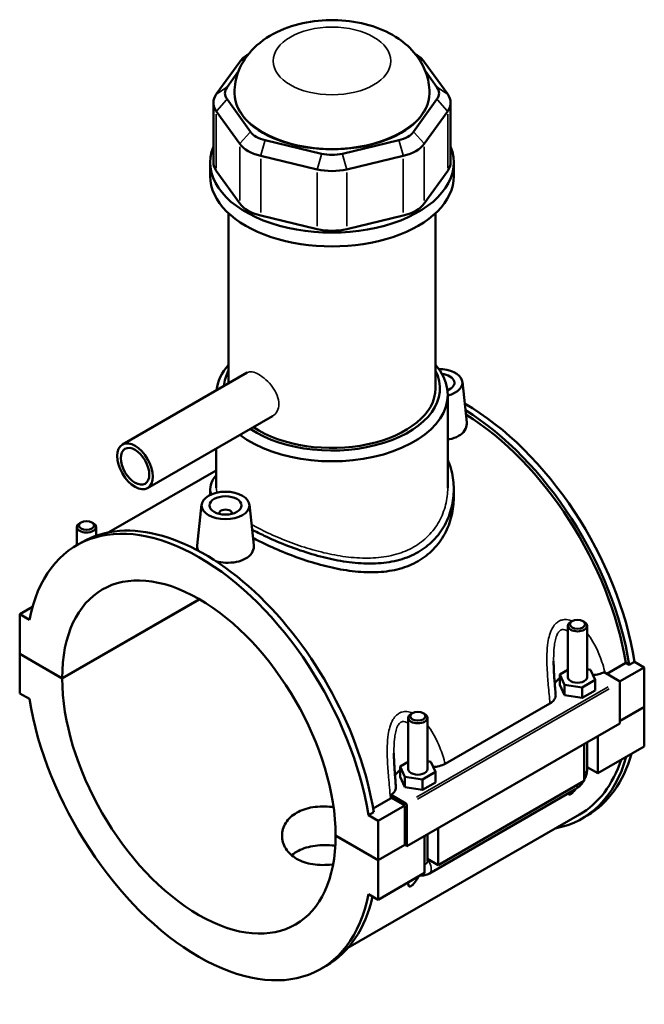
# Model space of a CAD drawing. Header units: inches. Extents: x -1.9 to 48.9, y -1.4 to 48.3.
# Tile 10 of 10: x 41.2 to 48.9, y 36.2 to 48.3. Entities that reach past the tile are written whole.
import ezdxf

# ---------------------------------------------------------------- set-up
doc = ezdxf.new("R2010")
doc.units = ezdxf.units.IN
doc.header["$MEASUREMENT"] = 0
doc.layers.add('Visible (ANSI)', color=7, linetype='Continuous', lineweight=50)
doc.layers.add('Visible Narrow (ANSI)', color=7, linetype='Continuous', lineweight=35)

msp = doc.modelspace()

# ---------------------------------------------------------------- linework, layer by layer
at = {"layer": 'Visible (ANSI)'}
for p, q in [((43.9866, 47.9186), (43.9818, 47.9159)), ((46.0514, 47.9186), (46.0562, 47.9159)), ((43.8796, 47.8274), (43.5904, 47.4253)), ((46.4476, 47.4253), (46.1584, 47.8274)), ((43.7227, 47.5109), (43.865, 47.7087)), ((46.173, 47.7087), (46.3152, 47.5109)), ((43.8155, 47.4372), (43.8155, 47.4457)), ((46.2224, 47.4372), (46.2224, 47.4457)), ((43.554, 47.3201), (43.554, 46.5825)), ((44.0119, 46.9615), (43.7227, 47.3635)), ((46.3152, 47.3635), (46.026, 46.9615)), ((46.484, 47.3201), (46.484, 46.5825)), ((43.5904, 47.2148), (43.8796, 46.8128)), ((46.1584, 46.8128), (46.4476, 47.2148)), ((44.8911, 46.6908), (44.1929, 46.8573)), ((45.8451, 46.8573), (45.1469, 46.6908)), ((43.5147, 46.4115), (43.5147, 46.5825)), ((44.138, 46.6639), (44.8362, 46.4974)), ((45.2017, 46.4974), (45.8999, 46.6639)), ((46.5233, 46.4115), (46.5233, 46.5825)), ((43.8796, 46.0752), (43.5904, 46.4772)), ((46.4476, 46.4772), (46.1584, 46.0752)), ((43.7403, 43.8533), (43.7403, 45.9552)), ((44.8362, 45.7598), (44.138, 45.9263)), ((45.8999, 45.9263), (45.2017, 45.7598)), ((46.2977, 43.7926), (46.2977, 45.9552)), ((43.9731, 43.9873), (42.4313, 43.0995)), ((46.6289, 43.8713), (46.6828, 43.3687)), ((46.4481, 42.5637), (46.4481, 43.7145)), ((44.2835, 43.4482), (42.7418, 42.5604)), ((43.5899, 42.5637), (43.5899, 43.0488)), ((43.5899, 42.7794), (42.2613, 42.0143)), ((43.5147, 42.5482), (43.5147, 42.4766)), ((46.5233, 42.5482), (46.5233, 42.4447)), ((43.4091, 42.3565), (43.355, 41.8518)), ((43.9985, 42.3565), (44.0524, 41.8539)), ((43.625, 42.2421), (43.625, 42.2495)), ((43.7825, 42.2421), (43.7825, 42.2495)), ((41.8683, 41.8563), (41.8683, 42.0797)), ((41.9193, 42.1373), (41.9025, 42.1276)), ((42.0534, 42.1373), (42.0702, 42.1276)), ((42.1045, 41.9723), (42.1045, 42.0797)), ((41.8678, 41.8561), (41.9336, 41.894)), ((41.6865, 40.2128), (43.3801, 41.1881)), ((43.3829, 41.1865), (41.6865, 40.2096)), ((41.3195, 41.0924), (41.1617, 41.0015)), ((41.2816, 40.9325), (41.1617, 41.0015)), ((41.1617, 41.0015), (41.1617, 40.5151)), ((47.9845, 40.9167), (47.9678, 40.907)), ((48.1187, 40.9167), (48.1355, 40.907)), ((47.9335, 40.2243), (47.9335, 40.8591)), ((48.1697, 40.2243), (48.1697, 40.8591)), ((41.1617, 40.5151), (41.6865, 40.2128)), ((41.1617, 40.5118), (41.1645, 40.5134)), ((41.1617, 40.5118), (41.1617, 40.0254)), ((41.6865, 40.2096), (41.1617, 40.5118)), ((48.4128, 40.2663), (48.6479, 40.4017)), ((48.6906, 40.377), (48.6479, 40.4017)), ((48.7564, 40.4149), (48.6906, 40.377)), ((48.7564, 40.4149), (48.8763, 40.3459)), ((47.9335, 40.3166), (47.8321, 40.2582)), ((47.8321, 40.2582), (47.8909, 40.1318)), ((47.8321, 40.1295), (47.8321, 40.2582)), ((48.2123, 40.3169), (48.1697, 40.3235)), ((48.2712, 40.1905), (48.2123, 40.3169)), ((48.3786, 40.286), (48.5614, 40.1807)), ((48.8763, 40.3459), (48.5713, 40.1703)), ((48.8763, 40.3459), (48.8763, 39.8595)), ((48.1104, 40.0979), (48.2712, 40.1905)), ((48.2712, 40.0617), (48.2712, 40.1905)), ((48.5753, 40.1566), (48.5753, 39.6541)), ((41.1617, 40.0254), (41.2816, 39.9564)), ((47.8321, 40.1295), (47.8909, 40.003)), ((47.8909, 40.003), (47.8909, 40.1318)), ((47.8909, 40.1318), (48.1104, 40.0979)), ((48.1104, 39.9691), (48.1104, 40.0979)), ((48.1104, 39.9691), (48.2712, 40.0617)), ((46.4163, 39.1556), (47.7111, 39.9012)), ((47.8909, 40.003), (48.1104, 39.9691)), ((46.0117, 39.7806), (45.995, 39.7709)), ((46.1459, 39.7806), (46.1626, 39.7709)), ((48.5753, 39.6862), (48.8763, 39.8595)), ((48.8763, 39.8563), (48.5753, 39.6829)), ((48.8735, 39.8579), (48.8763, 39.8563)), ((48.8763, 39.8563), (48.8763, 39.3698)), ((48.5753, 39.6541), (45.9449, 38.1393)), ((45.9607, 39.723), (45.9607, 39.0883)), ((46.1969, 39.723), (46.1969, 39.0883)), ((48.1697, 39.0873), (48.1697, 39.4205)), ((48.3022, 39.4968), (48.3022, 39.0392)), ((48.1351, 38.943), (48.1351, 39.4006)), ((48.8763, 39.3698), (48.3022, 39.0392)), ((45.9607, 39.1806), (45.8592, 39.1221)), ((46.2395, 39.1808), (46.1969, 39.1874)), ((46.2983, 39.0544), (46.2395, 39.1808)), ((45.8592, 39.1221), (45.9181, 38.9957)), ((45.8592, 38.9934), (45.8592, 39.1221)), ((46.1376, 38.9618), (46.2983, 39.0544)), ((46.2983, 38.9256), (46.2983, 39.0544)), ((48.3022, 39.0392), (48.1697, 39.1155)), ((45.8592, 38.9934), (45.9181, 38.8669)), ((45.9181, 38.8669), (45.9181, 38.9957)), ((45.9181, 38.9957), (46.1376, 38.9618)), ((46.1376, 38.8331), (46.1376, 38.9618)), ((46.1376, 38.8331), (46.2983, 38.9256)), ((48.1351, 38.943), (46.3293, 37.9032)), ((45.9181, 38.8669), (46.1376, 38.8331)), ((46.2212, 37.8004), (48.027, 38.8403)), ((45.5267, 38.6043), (45.7416, 38.728)), ((45.9309, 38.666), (45.7482, 38.7712)), ((45.917, 38.6418), (45.7539, 38.7357)), ((45.5341, 38.5593), (45.4684, 38.5215)), ((45.917, 38.6418), (45.5882, 38.4524)), ((45.917, 38.1554), (45.917, 38.6418)), ((45.9449, 38.1393), (45.9449, 38.6418)), ((48.0748, 38.5287), (45.2164, 36.8826)), ((45.5882, 38.4524), (45.4684, 38.5215)), ((45.5882, 37.966), (45.5882, 38.4524)), ((48.1044, 38.4774), (48.1701, 38.5152)), ((46.3293, 38.3607), (46.3293, 37.9032)), ((45.0634, 38.2682), (45.5882, 37.966)), ((45.0634, 38.265), (45.0662, 38.2666)), ((45.5882, 37.9628), (45.0634, 38.265)), ((46.1623, 37.807), (46.1623, 38.2645)), ((46.1969, 38.2845), (46.1969, 37.9513)), ((45.5882, 37.966), (45.917, 38.1554)), ((45.9198, 38.1538), (45.5882, 37.9628)), ((45.917, 38.1554), (45.9449, 38.1393)), ((45.5882, 37.4764), (45.5882, 37.9628)), ((46.3293, 37.9032), (46.1969, 37.9794)), ((46.1623, 37.807), (45.5882, 37.4764)), ((45.4684, 37.5454), (45.5882, 37.4764)), ((44.8821, 36.6218), (44.9478, 36.6596))]:
    msp.add_line(p, q, dxfattribs=at)
for centre, major_axis, ratio, start_param, end_param in [((44.3208, 47.7222), (-0.4776, 0), 0.5758617, 5.5016397, 5.8904862), ((45.7172, 47.7222), (-0.4776, 0), 0.5758617, 3.5342917, 3.9231383), ((44.0316, 47.4372), (-0.3343, 0), 0.5758617, 5.8904862, 6.6758844), ((45.019, 47.4372), (-1.2034, 0), 0.5758617, 0, 3.1415927), ((46.0064, 47.4372), (0.3343, 0), 0.5758617, 5.8904862, 6.6758844), ((44.0316, 47.3201), (-0.4776, 0), 0.5758617, 5.8904862, 6.6758844), ((46.0064, 47.3201), (0.4776, 0), 0.5758617, 5.8904862, 6.6758844), ((44.3208, 47.0351), (-0.3343, 0), 0.5758617, 0.3926991, 1.1780972), ((45.7172, 47.0351), (0.3343, 0), 0.5758617, 5.1050881, 5.8904862), ((45.019, 46.5825), (-1.5043, 0), 0.5758617, 6.0539645, 9.6539987), ((44.3208, 46.918), (0.4776, 0), 0.5758617, 3.5342917, 4.3196899), ((45.7172, 46.918), (0.4776, 0), 0.5758617, 5.1050881, 5.8904862), ((44.0316, 46.5825), (-0.4776, 0), 0.5758617, 0, 0.3926991), ((45.019, 46.8686), (-0.3343, 0), 0.5758617, 1.1780972, 1.9634954), ((46.0064, 46.5825), (0.4776, 0), 0.5758617, 5.8904862, 6.2831853), ((45.019, 46.7515), (0.4776, 0), 0.5758617, 4.3196899, 5.1050881), ((45.019, 46.4115), (-1.5043, 0), 0.5758617, 0, 3.1415927), ((44.3208, 46.1804), (-0.4776, 0), 0.5758617, 0.3926991, 1.1780972), ((45.7172, 46.1804), (0.4776, 0), 0.5758617, 5.1050881, 5.8904862), ((45.019, 46.0139), (-0.4776, 0), 0.5758617, 1.1780972, 1.9634954), ((45.019, 43.7145), (-1.4291, 0), 0.5758617, 5.8202306, 6.2175913), ((45.019, 43.7145), (1.4291, 0), 0.5758617, 3.7914043, 6.74614), ((46.3342, 43.8608), (0.2953, 0), 0.5758617, 5.1083152, 7.8401125), ((45.019, 43.7926), (-1.3336, 0), 0.5758617, 5.9952008, 6.2445512), ((45.019, 43.7926), (1.3336, 0), 0.5758617, 3.8539713, 6.5711698), ((46.3342, 43.8608), (0.1969, 0), 0.5758617, 5.3111476, 7.6368437), ((45.019, 43.7926), (1.2787, 0), 0.5758617, 3.8508292, 6.2831853), ((46.663, 41.1324), (-1.5071, 2.6172), 0.5780931, 4.1278945, 5.5022964), ((46.5973, 41.0945), (1.5071, -2.6172), 0.5780931, 0.9863018, 2.3257828), ((46.5973, 41.0945), (-1.4776, 2.5658), 0.5780931, 4.1319289, 5.4640709), ((43.375, 39.2389), (-1.5071, 2.6172), 0.5780931, 4.1278945, 6.8715472), ((43.4407, 39.2768), (-1.5071, 2.6172), 0.5780931, 4.1278945, 6.2831853), ((43.7038, 42.2495), (-0.0787, 0), 0.5758617, 2.9729035, 6.4518745), ((41.9864, 42.0797), (0.1181, 0), 0.5758617, 2.360047, 7.0647309), ((43.375, 39.2389), (-1.1916, 2.0692), 0.5780931, 3.9297489, 7.0696928), ((48.0516, 40.8591), (-0.1181, 0), 0.5758617, 5.5016397, 10.2063236), ((43.375, 39.2389), (1.1916, -2.0692), 0.5780931, 3.9297489, 7.0696928), ((48.0516, 40.0956), (-0.2953, 0), 0.5758617, 5.5507827, 5.9785998), ((48.0516, 40.2243), (-0.1181, 0), 0.5758617, 0, 3.1415927), ((48.5614, 40.1646), (-0.0098, 0.0171), 0.5780931, 3.9289245, 5.4997209), ((43.375, 39.2389), (1.5071, -2.6172), 0.5780931, 4.1278945, 6.8715472), ((46.0788, 39.723), (-0.1181, 0), 0.5758617, 5.5016397, 10.2063236), ((46.5973, 41.0945), (1.5071, -2.6172), 0.5780931, 6.0848308, 6.7958101), ((46.5973, 41.0945), (1.4776, -2.5658), 0.5780931, 0, 0.4758813), ((46.663, 41.1324), (1.5071, -2.6172), 0.5780931, 0, 0.5126248), ((46.0788, 38.9595), (-0.2953, 0), 0.5758617, 5.5507827, 5.9785998), ((46.0788, 39.0883), (-0.1181, 0), 0.5758617, 0, 3.1415927), ((45.9309, 38.6499), (0.0098, -0.0171), 0.5780931, 0.7873319, 2.3581282), ((43.4407, 39.2768), (1.5071, -2.6172), 0.5780931, 0, 0.556965)]:
    msp.add_ellipse(centre, major_axis=major_axis, ratio=ratio, start_param=start_param, end_param=end_param, dxfattribs=at)
for centre, major_axis, ratio in [((42.5865, 42.83), (-0.1552, 0.2695), 0.5780931), ((42.5865, 42.83), (-0.1242, 0.2156), 0.5780931), ((43.7038, 42.346), (0.2953, 0), 0.5758617), ((43.7038, 42.346), (0.1969, 0), 0.5758617), ((41.9864, 42.099), (0.0945, 0), 0.5758617), ((48.0516, 40.8784), (0.0945, 0), 0.5758617), ((46.0788, 39.7423), (0.0945, 0), 0.5758617)]:
    msp.add_ellipse(centre, major_axis=major_axis, ratio=ratio, dxfattribs=at)
for points, knots in [([(46.2224, 47.4457), (46.2224, 47.5305), (46.2069, 47.615), (46.1492, 47.7753), (46.1057, 47.8497), (45.9927, 47.9932), (45.9199, 48.0572), (45.7427, 48.1781), (45.6348, 48.2278), (45.399, 48.3042), (45.2699, 48.328), (45.0104, 48.346), (44.8801, 48.3406), (44.6248, 48.3004), (44.4998, 48.2655), (44.2641, 48.1608), (44.1525, 48.0913), (43.9776, 47.918), (43.909, 47.8226), (43.8335, 47.6272), (43.8155, 47.5367), (43.8155, 47.4457)], [0.7853982, 0.7853982, 0.7853982, 0.7853982, 0.9894681, 0.9894681, 1.2109945, 1.2109945, 1.4866922, 1.4866922, 1.8432641, 1.8432641, 2.2357948, 2.2357948, 2.6235468, 2.6235468, 3.0133665, 3.0133665, 3.4009826, 3.4009826, 3.7080888, 3.7080888, 3.9269908, 3.9269908, 3.9269908, 3.9269908]), ([(46.6828, 43.3687), (46.6833, 43.3641), (46.6836, 43.3595), (46.6838, 43.3276), (46.6752, 43.2984), (46.6398, 43.2455), (46.613, 43.2219), (46.5819, 43.2041)], [4.62913548, 4.62913548, 4.62913548, 4.62913548, 4.68427953, 4.68427953, 5.01910152, 5.01910152, 5.3539235, 5.3539235, 5.3539235, 5.3539235]), ([(46.5819, 43.2041), (46.5508, 43.1862), (46.5115, 43.1716), (46.4617, 43.1617), (46.4549, 43.1605), (46.4481, 43.1595)], [0, 0, 0, 0, 0.33482198, 0.33482198, 0.38671107, 0.38671107, 0.38671107, 0.38671107]), ([(46.4481, 42.9118), (46.468, 42.8663), (46.484, 42.8194), (46.5145, 42.6974), (46.5233, 42.6215), (46.5233, 42.4746), (46.5145, 42.3981), (46.4772, 42.2475), (46.4487, 42.1733), (46.3727, 42.0348), (46.3251, 41.9704), (46.2142, 41.8575), (46.1509, 41.809), (46.0827, 41.7697)], [7.5982974, 7.5982974, 7.5982974, 7.5982974, 8.0669407, 8.0669407, 8.7996439, 8.7996439, 9.5341484, 9.5341484, 10.268653, 10.268653, 11.0031576, 11.0031576, 11.7376621, 11.7376621, 11.7376621, 11.7376621]), ([(43.5257, 42.4816), (43.5183, 42.5044), (43.5147, 42.5266), (43.5147, 42.582), (43.5235, 42.6168), (43.5541, 42.6751), (43.57, 42.6982), (43.5899, 42.7217)], [-3.4060087, -3.4060087, -3.4060087, -3.4060087, -2.9380182, -2.9380182, -2.2035137, -2.2035137, -1.7339882, -1.7339882, -1.7339882, -1.7339882]), ([(46.5233, 42.4447), (46.5233, 42.3703), (46.5145, 42.2929), (46.4773, 42.1405), (46.4488, 42.0654), (46.3729, 41.9253), (46.3254, 41.8602), (46.2144, 41.7462), (46.151, 41.6974), (46.0827, 41.6581)], [20.5735379, 20.5735379, 20.5735379, 20.5735379, 21.3095408, 21.3095408, 22.0455438, 22.0455438, 22.7815467, 22.7815467, 23.5175496, 23.5175496, 23.5175496, 23.5175496]), ([(46.0827, 41.7697), (46.0145, 41.7305), (45.9379, 41.6984), (45.7719, 41.6519), (45.6827, 41.6374), (45.4975, 41.6256), (45.4015, 41.628), (45.2088, 41.6463), (45.1123, 41.662), (44.9259, 41.7017), (44.8294, 41.727), (44.6368, 41.7863), (44.5405, 41.8202), (44.3551, 41.893), (44.2658, 41.932), (44.1296, 41.997), (44.079, 42.0227), (44.0316, 42.0482)], [11.7376621, 11.7376621, 11.7376621, 11.7376621, 12.4721667, 12.4721667, 13.2066712, 13.2066712, 13.9411758, 13.9411758, 14.6756803, 14.6756803, 15.4083835, 15.4083835, 16.1410868, 16.1410868, 16.87379, 16.87379, 17.3440128, 17.3440128, 17.3440128, 17.3440128]), ([(43.3713, 41.7845), (43.3601, 41.8032), (43.3545, 41.8224), (43.3544, 41.8444), (43.3546, 41.8481), (43.355, 41.8518)], [4.42009543, 4.42009543, 4.42009543, 4.42009543, 4.68427953, 4.68427953, 4.73766186, 4.73766186, 4.73766186, 4.73766186]), ([(44.0523, 41.8539), (44.0529, 41.8493), (44.0531, 41.8448), (44.0533, 41.8129), (44.0448, 41.7836), (44.0094, 41.7307), (43.9825, 41.7072), (43.9515, 41.6893)], [7.30609723, 7.30609723, 7.30609723, 7.30609723, 7.36124128, 7.36124128, 7.69606327, 7.69606327, 8.03088525, 8.03088525, 8.03088525, 8.03088525]), ([(46.0827, 41.6581), (46.0144, 41.6187), (45.9376, 41.5868), (45.7716, 41.5413), (45.6823, 41.5276), (45.4971, 41.5173), (45.4011, 41.5208), (45.2087, 41.541), (45.1122, 41.5577), (44.9261, 41.5991), (44.8297, 41.6253), (44.6371, 41.6862), (44.5409, 41.7208), (44.3555, 41.7948), (44.2661, 41.8342), (44.1339, 41.8978), (44.0869, 41.9217), (44.0426, 41.9454)], [0, 0, 0, 0, 0.7360029, 0.7360029, 1.4720058, 1.4720058, 2.2080088, 2.2080088, 2.9440117, 2.9440117, 3.6778556, 3.6778556, 4.4116995, 4.4116995, 5.1455435, 5.1455435, 5.5805904, 5.5805904, 5.5805904, 5.5805904]), ([(43.9515, 41.6893), (43.9204, 41.6714), (43.881, 41.6568), (43.7948, 41.6397), (43.748, 41.637), (43.6652, 41.6413), (43.6241, 41.6473), (43.5852, 41.657)], [2.67696175, 2.67696175, 2.67696175, 2.67696175, 3.01178373, 3.01178373, 3.34660572, 3.34660572, 3.64351036, 3.64351036, 3.64351036, 3.64351036]), ([(47.7814, 40.0077), (47.779, 40.0357), (47.7766, 40.0639), (47.772, 40.1202), (47.7697, 40.1483), (47.7656, 40.2045), (47.7636, 40.2325), (47.7603, 40.2883), (47.7589, 40.316), (47.7569, 40.3708), (47.7563, 40.3979), (47.7563, 40.4245)], [0.6792367, 0.6792367, 0.6792367, 0.6792367, 0.9089025, 0.9089025, 1.1385683, 1.1385683, 1.3682342, 1.3682342, 1.5979, 1.5979, 1.8275658, 1.8275658, 1.8275658, 1.8275658]), ([(48.2426, 40.2518), (48.267, 40.2533), (48.2909, 40.2568), (48.3373, 40.2681), (48.3593, 40.2761), (48.3786, 40.286)], [-0.4207858, -0.4207858, -0.4207858, -0.4207858, -0.23386429, -0.23386429, -0.03671985, -0.03671985, -0.03671985, -0.03671985]), ([(47.7111, 39.9012), (47.731, 39.9127), (47.7471, 39.926), (47.7707, 39.9554), (47.778, 39.9711), (47.7817, 39.994), (47.7819, 40.0008), (47.7814, 40.0077)], [-0.68534747, -0.68534747, -0.68534747, -0.68534747, -0.47100171, -0.47100171, -0.2572184, -0.2572184, -0.16662226, -0.16662226, -0.16662226, -0.16662226]), ([(45.8085, 38.8716), (45.8062, 38.8997), (45.8038, 38.9278), (45.7992, 38.9841), (45.7969, 39.0122), (45.7927, 39.0684), (45.7908, 39.0964), (45.7874, 39.1522), (45.7861, 39.1799), (45.7841, 39.2347), (45.7835, 39.2618), (45.7835, 39.2884)], [0.6791146, 0.6791146, 0.6791146, 0.6791146, 0.9087805, 0.9087805, 1.1384463, 1.1384463, 1.3681121, 1.3681121, 1.597778, 1.597778, 1.8274438, 1.8274438, 1.8274438, 1.8274438]), ([(46.2698, 39.1157), (46.2942, 39.1172), (46.318, 39.1207), (46.3689, 39.1332), (46.3946, 39.1431), (46.4163, 39.1556)], [-0.4207858, -0.4207858, -0.4207858, -0.4207858, -0.23386429, -0.23386429, 0, 0, 0, 0]), ([(48.1351, 38.9562), (48.1379, 38.9614), (48.1405, 38.9666), (48.1511, 38.9896), (48.1577, 39.0081), (48.167, 39.0466), (48.1697, 39.0665), (48.1697, 39.0873)], [3.99006654, 3.99006654, 3.99006654, 3.99006654, 4.08407045, 4.08407045, 4.39822972, 4.39822972, 4.71238898, 4.71238898, 4.71238898, 4.71238898]), ([(48.027, 38.8403), (48.0451, 38.8507), (48.061, 38.8631), (48.0897, 38.8903), (48.1024, 38.9053), (48.1172, 38.9262), (48.1206, 38.9313), (48.1238, 38.9365)], [3.14159265, 3.14159265, 3.14159265, 3.14159265, 3.45575192, 3.45575192, 3.76991118, 3.76991118, 3.86828424, 3.86828424, 3.86828424, 3.86828424]), ([(45.7482, 38.7712), (45.7636, 38.7812), (45.7763, 38.7925), (45.7979, 38.8193), (45.8052, 38.835), (45.8089, 38.8579), (45.8091, 38.8648), (45.8085, 38.8716)], [-0.64859426, -0.64859426, -0.64859426, -0.64859426, -0.47100171, -0.47100171, -0.2572184, -0.2572184, -0.16662226, -0.16662226, -0.16662226, -0.16662226]), ([(48.0246, 38.8389), (48.0194, 38.8317), (48.0139, 38.8245), (48.0023, 38.8107), (47.9956, 38.8033), (47.9852, 38.7935), (47.9817, 38.7904), (47.9748, 38.785), (47.9713, 38.7827), (47.9649, 38.7789), (47.9618, 38.7776), (47.9563, 38.7758), (47.9538, 38.7754), (47.9473, 38.7755), (47.9441, 38.7772), (47.9395, 38.7817), (47.9378, 38.7847), (47.9366, 38.7882)], [1.93019695, 1.93019695, 1.93019695, 1.93019695, 2.00126399, 2.00126399, 2.0711221, 2.0711221, 2.10605115, 2.10605115, 2.1409802, 2.1409802, 2.17590925, 2.17590925, 2.2108383, 2.2108383, 2.2806964, 2.2806964, 2.35176345, 2.35176345, 2.35176345, 2.35176345]), ([(45.0325, 37.9125), (45.028, 37.9119), (45.0235, 37.9114), (44.9804, 37.9068), (44.9404, 37.9046), (44.8609, 37.9055), (44.8213, 37.9086), (44.7452, 37.9205), (44.7087, 37.9294), (44.6411, 37.9522), (44.61, 37.9663), (44.5549, 37.998), (44.5291, 38.0167), (44.4838, 38.0589), (44.4642, 38.0824), (44.4327, 38.1324), (44.4209, 38.1589), (44.4053, 38.2127), (44.4017, 38.24), (44.4017, 38.2928), (44.4054, 38.3201), (44.4209, 38.3741), (44.4327, 38.4007), (44.4642, 38.4508), (44.4838, 38.4744), (44.5291, 38.5167), (44.5549, 38.5354), (44.61, 38.5671), (44.6411, 38.5811), (44.7087, 38.6039), (44.7452, 38.6127), (44.8213, 38.6244), (44.8609, 38.6274), (44.9404, 38.6283), (44.9804, 38.6261), (45.0252, 38.6212), (45.0315, 38.6205), (45.0378, 38.6197)], [1.1528505, 1.1528505, 1.1528505, 1.1528505, 1.1872166, 1.1872166, 1.4839731, 1.4839731, 1.7807296, 1.7807296, 2.0774861, 2.0774861, 2.3742426, 2.3742426, 2.6709991, 2.6709991, 2.9677556, 2.9677556, 3.2645121, 3.2645121, 3.5612686, 3.5612686, 3.8580727, 3.8580727, 4.1548769, 4.1548769, 4.451681, 4.451681, 4.7484852, 4.7484852, 5.0452893, 5.0452893, 5.3420935, 5.3420935, 5.6388976, 5.6388976, 5.9357018, 5.9357018, 5.9837251, 5.9837251, 5.9837251, 5.9837251]), ([(45.0599, 38.1427), (45.0461, 38.1444), (45.0325, 38.1458), (44.9803, 38.1503), (44.9403, 38.1516), (44.8607, 38.1492), (44.8211, 38.1454), (44.745, 38.1323), (44.7086, 38.123), (44.641, 38.0996), (44.61, 38.0854), (44.5602, 38.0567), (44.5391, 38.0421), (44.5198, 38.026)], [3.4517382, 3.4517382, 3.4517382, 3.4517382, 3.5550743, 3.5550743, 3.8513436, 3.8513436, 4.1476129, 4.1476129, 4.4438822, 4.4438822, 4.7401515, 4.7401515, 4.9802538, 4.9802538, 4.9802538, 4.9802538]), ([(46.0898, 37.7652), (46.0863, 37.7584), (46.0825, 37.7516), (46.0662, 37.7232), (46.0521, 37.7017), (46.0295, 37.6746), (46.0228, 37.6672), (46.0124, 37.6574), (46.0089, 37.6543), (46.0019, 37.6489), (45.9985, 37.6466), (45.992, 37.6428), (45.989, 37.6415), (45.9835, 37.6397), (45.981, 37.6393), (45.9745, 37.6394), (45.9713, 37.6411), (45.9623, 37.6499), (45.9607, 37.6624), (45.9607, 37.6814), (45.9609, 37.6862), (45.9612, 37.6912)], [1.73008988, 1.73008988, 1.73008988, 1.73008988, 1.79558362, 1.79558362, 2.00126399, 2.00126399, 2.0711221, 2.0711221, 2.10605115, 2.10605115, 2.1409802, 2.1409802, 2.17590925, 2.17590925, 2.2108383, 2.2108383, 2.2806964, 2.2806964, 2.48637678, 2.48637678, 2.55187052, 2.55187052, 2.55187052, 2.55187052]), ([(46.1059, 37.7745), (46.1214, 37.7727), (46.1364, 37.7732), (46.1707, 37.7782), (46.1889, 37.7843), (46.2108, 37.7947), (46.2161, 37.7975), (46.2212, 37.8004)], [2.6025278, 2.6025278, 2.6025278, 2.6025278, 2.7863637, 2.7863637, 3.05209867, 3.05209867, 3.14159265, 3.14159265, 3.14159265, 3.14159265])]:
    msp.add_open_spline(points, degree=3, knots=knots, dxfattribs=at)
for points in [[(45.7539, 38.7357), (45.75, 38.7331), (45.7459, 38.7305), (45.7416, 38.728)], [(45.7539, 38.7357), (45.7521, 38.7475), (45.7502, 38.7593), (45.7482, 38.7712)]]:
    msp.add_open_spline(points, degree=3, dxfattribs=at)
at = {"layer": 'Visible Narrow (ANSI)'}
for p, q in [((43.9508, 47.8734), (43.8833, 47.8298)), ((46.0872, 47.8734), (46.1547, 47.8298)), ((43.7161, 47.5066), (43.597, 47.4296)), ((46.3219, 47.5066), (46.441, 47.4296)), ((43.7161, 47.3561), (43.597, 47.2223)), ((46.3219, 47.3561), (46.441, 47.2223)), ((43.5904, 46.5141), (43.5904, 47.178)), ((46.4476, 47.178), (46.4476, 46.5141)), ((44.0053, 46.954), (43.8862, 46.8202)), ((46.0327, 46.954), (46.1518, 46.8202)), ((44.1901, 46.8476), (44.1408, 46.6736)), ((45.8479, 46.8476), (45.8972, 46.6736)), ((43.8796, 46.7759), (43.8796, 46.112)), ((46.1584, 46.112), (46.1584, 46.7759)), ((44.138, 45.9632), (44.138, 46.6271)), ((44.8883, 46.6811), (44.839, 46.5071)), ((45.1497, 46.6811), (45.199, 46.5071)), ((45.8999, 46.6271), (45.8999, 45.9632)), ((44.8362, 46.4605), (44.8362, 45.7967)), ((45.2017, 45.7967), (45.2017, 46.4605)), ((48.4299, 40.105), (46.0625, 38.7417)), ((46.0764, 38.7176), (48.4438, 40.0809))]:
    msp.add_line(p, q, dxfattribs=at)
msp.add_ellipse((45.019, 47.8361), major_axis=(0.7259, 0), ratio=0.5758617, dxfattribs=at)
for centre, major_axis, ratio, start_param, end_param in [((45.019, 47.4457), (-1.2034, 0), 0.5758617, 0.1570796, 2.984513), ((48.0516, 39.0873), (0.1181, 0), 0.5758617, 5.5370571, 6.2439154), ((47.9681, 38.9427), (0.0589, -0.1024), 0.5780931, 0.0395592, 0.7516252), ((46.0788, 37.9513), (0.1181, 0), 0.5758617, 5.5370571, 6.2439154), ((46.1623, 37.9028), (0.0589, -0.1024), 0.5780931, 0.0965525, 1.8344971)]:
    msp.add_ellipse(centre, major_axis=major_axis, ratio=ratio, start_param=start_param, end_param=end_param, dxfattribs=at)
for points, knots in [([(43.9731, 43.9873), (43.9891, 43.9965), (44.01, 43.9998), (44.059, 43.9917), (44.0871, 43.9803), (44.1426, 43.9484), (44.1735, 43.9257), (44.2327, 43.8715), (44.261, 43.8398), (44.3067, 43.7763), (44.3272, 43.7402), (44.3549, 43.6676), (44.3619, 43.6311), (44.3619, 43.599)], [2.990355, 2.990355, 2.990355, 2.990355, 3.2876755, 3.2876755, 3.5865348, 3.5865348, 3.885394, 3.885394, 4.1842532, 4.1842532, 4.4831498, 4.4831498, 4.7820464, 4.7820464, 4.7820464, 4.7820464]), ([(44.3619, 43.599), (44.3619, 43.567), (44.3549, 43.5352), (44.3272, 43.4826), (44.3067, 43.4617), (44.2837, 43.4484), (44.2836, 43.4483), (44.2835, 43.4482)], [0, 0, 0, 0, 0.29889656, 0.29889656, 0.59779313, 0.59779313, 0.59933182, 0.59933182, 0.59933182, 0.59933182]), ([(46.4481, 42.5637), (46.4481, 42.4948), (46.4397, 42.4232), (46.4042, 42.2822), (46.377, 42.2128), (46.3048, 42.083), (46.2596, 42.0227), (46.1542, 41.9166), (46.0941, 41.8709), (46.0295, 41.8337)], [19.470339, 19.470339, 19.470339, 19.470339, 20.1664825, 20.1664825, 20.8626259, 20.8626259, 21.5587694, 21.5587694, 22.2549129, 22.2549129, 22.2549129, 22.2549129]), ([(46.0295, 41.8337), (45.9649, 41.7965), (45.8922, 41.7657), (45.7347, 41.7205), (45.65, 41.706), (45.474, 41.6928), (45.3827, 41.694), (45.1996, 41.7091), (45.1077, 41.7229), (44.9304, 41.7585), (44.8387, 41.7816), (44.6554, 41.836), (44.564, 41.8674), (44.3879, 41.9352), (44.3031, 41.9716), (44.1521, 42.043), (44.0851, 42.0778), (44.0247, 42.1119)], [0, 0, 0, 0, 0.6961435, 0.6961435, 1.3922869, 1.3922869, 2.0884304, 2.0884304, 2.7845739, 2.7845739, 3.4793625, 3.4793625, 4.174151, 4.174151, 4.8689396, 4.8689396, 5.5059911, 5.5059911, 5.5059911, 5.5059911]), ([(47.9882, 40.9188), (47.9651, 40.9284), (47.9412, 40.9348), (47.8966, 40.9382), (47.876, 40.9363), (47.8438, 40.927), (47.8318, 40.9219), (47.8203, 40.9153), (47.8089, 40.9087), (47.798, 40.9006), (47.7717, 40.8763), (47.7573, 40.8579), (47.7286, 40.8099), (47.7158, 40.7785), (47.6974, 40.7162), (47.691, 40.6858), (47.6789, 40.6068), (47.6753, 40.5575), (47.6722, 40.451), (47.6735, 40.3937), (47.6794, 40.266), (47.6848, 40.1957), (47.6973, 40.0501), (47.7045, 39.9749), (47.7111, 39.9012)], [-3.7741828, -3.7741828, -3.7741828, -3.7741828, -3.5470568, -3.5470568, -3.3497646, -3.3497646, -3.226457, -3.226457, -3.226457, -3.1031494, -3.1031494, -2.9058572, -2.9058572, -2.6431064, -2.6431064, -2.4142953, -2.4142953, -2.0620262, -2.0620262, -1.6558824, -1.6558824, -1.1486125, -1.1486125, -0.5875717, -0.5875717, -0.5875717, -0.5875717]), ([(47.7563, 40.4245), (47.7563, 40.4512), (47.7567, 40.4777), (47.759, 40.5432), (47.7616, 40.5818), (47.7692, 40.6425), (47.7731, 40.6656), (47.784, 40.712), (47.7914, 40.7349), (47.8077, 40.7686), (47.8157, 40.781), (47.8305, 40.7965), (47.8365, 40.8014), (47.8428, 40.805), (47.8492, 40.8087), (47.8558, 40.8111), (47.8734, 40.8142), (47.8847, 40.8129), (47.9087, 40.8046), (47.9213, 40.7967), (47.9335, 40.7864)], [1.8275658, 1.8275658, 1.8275658, 1.8275658, 2.0620262, 2.0620262, 2.4142953, 2.4142953, 2.6431064, 2.6431064, 2.9058572, 2.9058572, 3.1031494, 3.1031494, 3.226457, 3.226457, 3.226457, 3.3497646, 3.3497646, 3.5470568, 3.5470568, 3.7689584, 3.7689584, 3.7689584, 3.7689584]), ([(48.3927, 40.2779), (48.3745, 40.3499), (48.352, 40.4216), (48.3007, 40.5504), (48.2734, 40.6081), (48.2199, 40.6998), (48.196, 40.7355), (48.1697, 40.7687)], [-5.9035742, -5.9035742, -5.9035742, -5.9035742, -5.3043015, -5.3043015, -4.7970316, -4.7970316, -4.4506456, -4.4506456, -4.4506456, -4.4506456]), ([(46.0154, 39.7827), (45.9923, 39.7923), (45.9684, 39.7987), (45.9238, 39.8021), (45.9031, 39.8003), (45.871, 39.7909), (45.859, 39.7858), (45.8475, 39.7792), (45.8361, 39.7726), (45.8252, 39.7645), (45.7988, 39.7402), (45.7845, 39.7219), (45.7558, 39.6738), (45.743, 39.6424), (45.7246, 39.5801), (45.7182, 39.5497), (45.7061, 39.4708), (45.7025, 39.4214), (45.6994, 39.3149), (45.7006, 39.2576), (45.7065, 39.1299), (45.7119, 39.0596), (45.7253, 38.9038), (45.7336, 38.8188), (45.7412, 38.7332), (45.7414, 38.7306), (45.7416, 38.728)], [-3.7740607, -3.7740607, -3.7740607, -3.7740607, -3.5469348, -3.5469348, -3.3496426, -3.3496426, -3.2263349, -3.2263349, -3.2263349, -3.1030273, -3.1030273, -2.9057351, -2.9057351, -2.6429847, -2.6429847, -2.4141741, -2.4141741, -2.0619055, -2.0619055, -1.655762, -1.655762, -1.1484926, -1.1484926, -0.5126176, -0.5126176, -0.4929592, -0.4929592, -0.4929592, -0.4929592]), ([(45.7835, 39.2884), (45.7835, 39.3151), (45.7839, 39.3416), (45.7862, 39.4071), (45.7887, 39.4458), (45.7964, 39.5064), (45.8003, 39.5295), (45.8112, 39.5759), (45.8186, 39.5988), (45.8348, 39.6325), (45.8429, 39.6449), (45.8576, 39.6604), (45.8637, 39.6653), (45.87, 39.6689), (45.8763, 39.6726), (45.8829, 39.675), (45.9006, 39.6781), (45.9119, 39.6769), (45.9358, 39.6685), (45.9485, 39.6607), (45.9607, 39.6504)], [1.8274438, 1.8274438, 1.8274438, 1.8274438, 2.0619055, 2.0619055, 2.4141741, 2.4141741, 2.6429847, 2.6429847, 2.9057351, 2.9057351, 3.1030273, 3.1030273, 3.2263349, 3.2263349, 3.2263349, 3.3496426, 3.3496426, 3.5469348, 3.5469348, 3.7688364, 3.7688364, 3.7688364, 3.7688364]), ([(46.4163, 39.1556), (46.3987, 39.223), (46.3774, 39.29), (46.3279, 39.4143), (46.3006, 39.472), (46.247, 39.5637), (46.2232, 39.5994), (46.1969, 39.6326)], [-5.8652202, -5.8652202, -5.8652202, -5.8652202, -5.3041773, -5.3041773, -4.7969079, -4.7969079, -4.4505236, -4.4505236, -4.4505236, -4.4505236])]:
    msp.add_open_spline(points, degree=3, knots=knots, dxfattribs=at)
msp.add_open_spline([(43.5984, 42.5049), (43.5927, 42.5249), (43.5899, 42.5445), (43.5899, 42.5637)], degree=3, dxfattribs=at)

doc.saveas('drawing.dxf')
